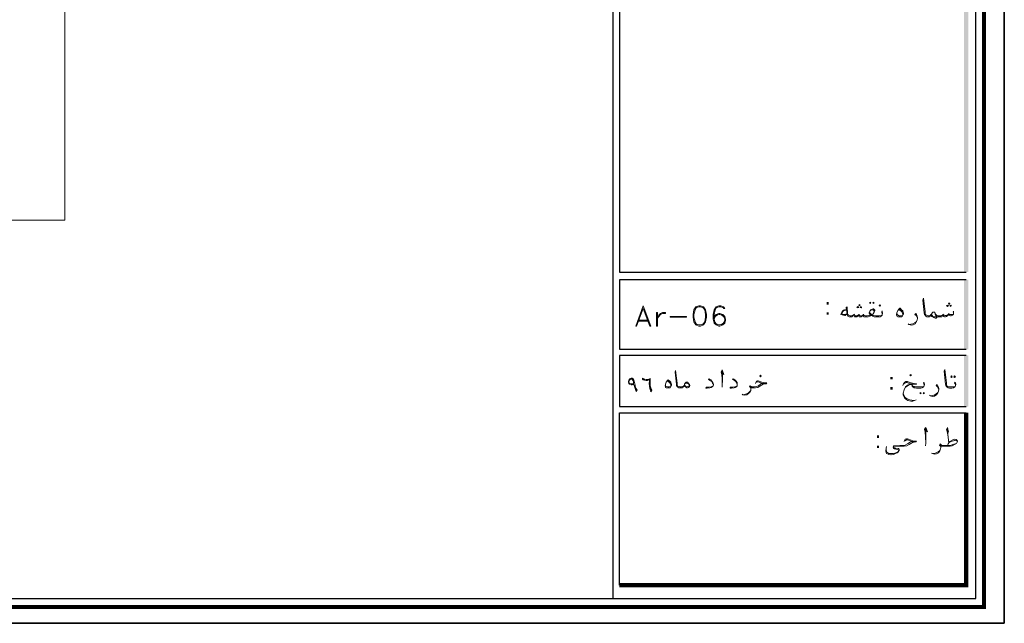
# Model space of a CAD drawing. Header units: metres. Extents: x 5.7 to 89.8, y 4 to 63.5.
# Tile 19 of 25: x 57.2 to 89.8, y 4 to 24. Entities that reach past the tile are written whole.
import ezdxf

# ---------------------------------------------------------------- set-up
doc = ezdxf.new("R2010")
doc.units = ezdxf.units.M
doc.header["$MEASUREMENT"] = 0
for name, color, linetype in [('PDF3_furn', 7, 'Continuous'), ('PDF3_KADR', 7, 'Continuous'), ('PDF3_Text', 7, 'Continuous'), ('PDF3_textt', 7, 'Continuous')]:
    doc.layers.add(name, color=color, linetype=linetype)
doc.styles.add('PDF B Mitra', font='BMITRA.TTF')

msp = doc.modelspace()

# ---------------------------------------------------------------- linework, layer by layer
at = {"layer": 'PDF3_furn', "lineweight": 9}
msp.add_lwpolyline([(58.715, 28.341), (58.715, 17.343), (15.769, 17.343), (15.769, 52.15), (66.622, 52.15), (66.622, 28.341)], close=True, dxfattribs=at)
at = {"layer": 'PDF3_KADR', "lineweight": 25}
for points in [[(5.695, 4.013), (89.785, 4.013), (89.785, 63.476), (5.695, 63.476)], [(5.695, 63.476), (89.785, 63.476), (89.785, 4.013), (5.695, 4.013)], [(6.514, 4.832), (88.841, 4.832), (88.841, 62.657), (6.514, 62.657)]]:
    msp.add_lwpolyline(points, close=True, dxfattribs=at)
at = {"layer": 'PDF3_KADR', "lineweight": 0, "const_width": 0.135}
msp.add_lwpolyline([(6.235, 62.937), (6.235, 4.552), (89.111, 4.552), (89.111, 62.937)], close=True, dxfattribs=at)
at = {"layer": 'PDF3_KADR', "lineweight": 25}
for points in [[(76.851, 4.832), (76.851, 62.657)], [(88.524, 42.759), (77.053, 42.759), (77.053, 15.956), (77.053, 15.628), (88.524, 15.628)], [(88.524, 15.378), (77.053, 15.378), (77.053, 13.076), (88.524, 13.076)], [(88.524, 12.874), (82.783, 12.874), (77.053, 12.874), (77.053, 11.179), (82.783, 11.179), (88.524, 11.179)], [(77.053, 5.275), (77.053, 10.976), (78.748, 10.976), (82.783, 10.976), (88.524, 10.976)]]:
    msp.add_lwpolyline(points, dxfattribs=at)
at = {"layer": 'PDF3_KADR', "lineweight": 0, "const_width": 0.135}
msp.add_lwpolyline([(77.053, 5.275), (88.524, 5.275), (88.524, 9.31), (88.524, 10.976)], dxfattribs=at)
at = {"layer": 'PDF3_KADR', "transparency": 33554559}
for points in [[(88.456, 15.628), (88.591, 15.628), (88.456, 42.759)], [(88.591, 15.628), (88.456, 42.759), (88.591, 42.759)], [(88.456, 13.076), (88.591, 13.076), (88.456, 15.378)], [(88.591, 13.076), (88.456, 15.378), (88.591, 15.378)], [(88.456, 11.179), (88.591, 11.179), (88.456, 12.874)], [(88.591, 11.179), (88.456, 12.874), (88.591, 12.874)]]:
    msp.add_solid(points, dxfattribs=at)
at = {"layer": 'PDF3_textt', "lineweight": 20}
for points in [[(88.109, 14.28), (88.09, 14.318), (88.109, 14.338), (88.109, 14.299), (88.109, 14.28), (88.109, 14.241), (88.09, 14.222), (88.071, 14.203), (88.032, 14.184), (88.003, 14.184), (87.965, 14.193), (87.946, 14.212), (87.936, 14.232), (87.907, 14.184), (87.878, 14.164), (87.84, 14.155), (87.811, 14.155), (87.782, 14.164), (87.763, 14.184), (87.753, 14.212), (87.734, 14.174), (87.715, 14.155), (87.666, 14.145), (87.618, 14.145), (87.599, 14.145), (87.56, 14.155), (87.541, 14.174), (87.522, 14.222), (87.483, 14.289), (87.474, 14.309), (87.455, 14.309), (87.435, 14.309), (87.416, 14.309), (87.406, 14.289), (87.377, 14.241), (87.349, 14.203), (87.329, 14.184), (87.329, 14.174), (87.3, 14.155), (87.272, 14.145), (87.262, 14.145), (87.223, 14.155), (87.185, 14.174), (87.166, 14.203), (87.146, 14.232), (87.137, 14.28), (87.089, 14.704), (87.108, 14.771), (87.166, 14.318), (87.166, 14.261), (87.175, 14.232), (87.194, 14.212), (87.233, 14.193), (87.262, 14.184), (87.272, 14.184), (87.281, 14.184), (87.329, 14.193), (87.339, 14.203), (87.349, 14.212), (87.377, 14.241)], [(79.615, 14.482), (79.557, 14.386), (79.518, 14.232), (79.518, 14.135), (79.557, 13.981), (79.615, 13.885)], [(79.836, 14.453), (79.74, 14.482), (79.682, 14.482), (79.586, 14.453)], [(79.807, 13.885), (79.875, 13.981), (79.904, 14.135), (79.904, 14.232), (79.875, 14.386), (79.807, 14.482)], [(80.472, 14.482), (80.501, 14.424), (80.539, 14.424), (80.501, 14.482), (80.404, 14.511), (80.347, 14.511), (80.25, 14.482), (80.183, 14.386), (80.154, 14.232), (80.154, 14.068), (80.183, 13.943), (80.25, 13.885), (80.347, 13.846), (80.376, 13.846), (80.472, 13.885), (80.539, 13.943), (80.568, 14.039), (80.568, 14.068), (80.539, 14.164), (80.472, 14.232), (80.376, 14.261), (80.347, 14.261), (80.25, 14.232), (80.183, 14.164)], [(80.279, 14.482), (80.221, 14.386), (80.183, 14.232), (80.183, 14.068), (80.221, 13.943), (80.318, 13.885)], [(80.501, 14.453), (80.404, 14.482), (80.347, 14.482), (80.25, 14.453)], [(84.565, 14.386), (84.498, 14.386), (84.469, 14.376), (84.45, 14.357), (84.411, 14.299), (84.382, 14.232), (84.421, 14.212), (84.507, 14.193), (84.517, 14.193), (84.584, 14.251)], [(84.565, 14.376), (84.488, 14.357), (84.45, 14.338), (84.411, 14.28), (84.411, 14.27), (84.421, 14.251), (84.44, 14.241), (84.546, 14.232), (84.584, 14.261)], [(85.75, 14.232), (85.75, 14.251), (85.74, 14.289), (85.721, 14.309), (85.74, 14.347), (85.75, 14.318), (85.759, 14.28), (85.759, 14.261), (85.75, 14.232), (85.74, 14.203), (85.711, 14.174), (85.682, 14.155), (85.625, 14.145), (85.557, 14.145), (85.538, 14.145), (85.48, 14.155), (85.432, 14.174), (85.403, 14.193), (85.393, 14.212), (85.374, 14.193), (85.336, 14.174), (85.287, 14.155), (85.23, 14.145), (85.22, 14.145), (85.191, 14.145), (85.143, 14.155), (85.124, 14.174), (85.104, 14.203), (85.085, 14.174), (85.056, 14.155), (85.037, 14.145), (85.018, 14.145), (84.979, 14.155), (84.97, 14.174), (84.96, 14.212), (84.931, 14.174), (84.902, 14.155), (84.873, 14.145), (84.854, 14.145), (84.825, 14.155), (84.816, 14.174), (84.796, 14.212), (84.767, 14.174), (84.748, 14.155), (84.719, 14.145), (84.7, 14.145), (84.69, 14.145), (84.652, 14.155), (84.613, 14.174), (84.594, 14.203), (84.584, 14.251), (84.556, 14.463), (84.584, 14.482), (84.604, 14.261), (84.613, 14.232), (84.633, 14.203), (84.652, 14.193), (84.69, 14.184), (84.7, 14.184), (84.729, 14.184), (84.758, 14.193), (84.796, 14.212), (84.816, 14.232), (84.825, 14.203), (84.864, 14.184), (84.893, 14.184), (84.931, 14.193), (84.96, 14.212), (84.979, 14.232), (84.999, 14.193), (85.027, 14.184), (85.056, 14.184), (85.104, 14.203), (85.124, 14.232), (85.133, 14.212), (85.153, 14.193), (85.191, 14.184), (85.22, 14.184), (85.23, 14.184), (85.307, 14.193), (85.374, 14.212), (85.336, 14.241), (85.316, 14.27), (85.316, 14.289), (85.336, 14.338), (85.374, 14.386), (85.413, 14.405), (85.451, 14.415), (85.461, 14.415), (85.48, 14.395), (85.499, 14.367), (85.499, 14.347), (85.48, 14.309), (85.451, 14.251), (85.403, 14.222), (85.442, 14.203), (85.47, 14.193), (85.538, 14.184), (85.557, 14.184), (85.634, 14.184), (85.711, 14.193), (85.74, 14.203)], [(85.48, 14.309), (85.48, 14.338), (85.461, 14.376), (85.451, 14.386), (85.432, 14.386), (85.374, 14.367), (85.336, 14.338)], [(86.289, 14.386), (86.328, 14.376), (86.376, 14.338), (86.405, 14.299), (86.434, 14.241), (86.434, 14.222)], [(86.318, 14.415), (86.366, 14.386), (86.405, 14.328), (86.424, 14.309)], [(77.65, 14.01), (78.035, 14.01)], [(77.679, 14.039), (77.997, 14.039)], [(80.539, 14.106), (80.472, 14.203), (80.376, 14.232), (80.347, 14.232), (80.25, 14.203), (80.183, 14.106)], [(80.318, 14.232), (80.221, 14.164), (80.183, 14.068)], [(80.183, 14.01), (80.25, 13.914), (80.347, 13.885), (80.376, 13.885), (80.472, 13.914), (80.539, 14.01)], [(80.404, 13.885), (80.501, 13.943), (80.539, 14.039), (80.539, 14.068), (80.501, 14.164), (80.404, 14.232)], [(84.507, 14.212), (84.411, 14.232)], [(84.825, 14.241), (84.816, 14.232)], [(84.979, 14.241), (84.979, 14.232)], [(85.133, 14.241), (85.124, 14.232)], [(85.326, 14.309), (85.336, 14.28), (85.365, 14.251), (85.403, 14.222)], [(86.414, 14.193), (86.357, 14.184), (86.308, 14.184), (86.28, 14.193), (86.241, 14.222), (86.231, 14.28)], [(86.915, 14.106), (86.896, 14.145), (86.867, 14.193), (86.828, 14.232), (86.857, 14.261), (86.877, 14.232), (86.906, 14.174), (86.915, 14.126), (86.915, 14.097), (86.906, 14.049), (86.877, 13.991), (86.838, 13.924), (86.771, 13.885), (86.703, 13.875), (86.626, 13.895), (86.607, 13.914)], [(86.636, 13.895), (86.694, 13.904), (86.761, 13.914), (86.828, 13.952), (86.877, 14.001), (86.906, 14.049)], [(87.541, 14.174), (87.551, 14.145), (87.551, 14.126), (87.532, 14.106), (87.503, 14.106), (87.455, 14.126), (87.416, 14.145), (87.387, 14.164), (87.349, 14.203)], [(87.483, 14.289), (87.503, 14.241), (87.532, 14.164), (87.532, 14.145), (87.522, 14.145), (87.503, 14.145), (87.464, 14.145), (87.426, 14.164), (87.397, 14.193), (87.368, 14.232)], [(87.522, 14.222), (87.541, 14.203), (87.56, 14.193), (87.599, 14.184), (87.618, 14.184), (87.686, 14.184), (87.724, 14.193), (87.753, 14.212), (87.763, 14.232), (87.792, 14.203), (87.82, 14.193), (87.869, 14.193), (87.907, 14.212), (87.936, 14.232), (87.955, 14.241), (87.965, 14.232), (87.994, 14.222), (88.042, 14.222), (88.081, 14.232), (88.109, 14.241)], [(87.772, 14.241), (87.763, 14.232)], [(87.955, 14.27), (87.955, 14.241)], [(79.586, 13.914), (79.682, 13.885), (79.74, 13.885), (79.836, 13.914)], [(80.433, 12.315), (80.51, 12.248), (80.453, 12.392), (80.424, 12.334), (80.443, 12.228), (80.453, 12.094), (80.453, 11.901), (80.453, 11.824)], [(88.167, 11.872), (88.167, 11.901), (88.158, 11.93), (88.138, 11.959), (88.158, 11.988), (88.167, 11.968), (88.177, 11.92), (88.177, 11.911), (88.167, 11.872), (88.158, 11.843), (88.138, 11.824), (88.1, 11.805), (88.052, 11.795), (87.975, 11.795), (87.926, 11.805), (87.898, 11.824), (87.869, 11.843), (87.849, 11.882), (87.84, 11.92), (87.801, 12.354), (87.82, 12.411), (87.869, 11.968), (87.878, 11.911), (87.888, 11.882), (87.898, 11.853), (87.936, 11.834), (87.975, 11.834), (88.052, 11.834), (88.138, 11.834), (88.158, 11.843)], [(77.833, 12.094), (77.891, 12.074)], [(79.191, 11.872), (79.172, 11.843), (79.162, 11.824), (79.133, 11.805), (79.095, 11.805), (79.066, 11.805), (79.056, 11.805), (79.018, 11.805), (78.989, 11.824), (78.96, 11.843), (78.941, 11.882), (78.941, 11.92), (78.902, 12.315), (78.912, 12.373), (78.96, 11.959), (78.969, 11.901), (78.979, 11.882), (78.989, 11.853), (79.027, 11.843), (79.056, 11.834), (79.066, 11.834), (79.104, 11.834), (79.152, 11.843), (79.181, 11.872), (79.201, 11.891)], [(80.164, 11.911), (80.135, 11.959), (80.106, 12.007), (80.058, 12.045), (80, 12.074), (80.019, 12.103), (80.087, 12.065), (80.116, 12.026), (80.144, 11.978), (80.164, 11.911), (80.164, 11.891), (80.154, 11.872), (80.135, 11.843), (80.087, 11.814), (80.048, 11.805), (79.961, 11.795), (79.913, 11.795), (79.923, 11.824), (80.01, 11.824), (80.087, 11.834), (80.125, 11.843), (80.154, 11.872)], [(80.453, 11.901), (80.462, 12.036), (80.462, 12.257), (80.453, 12.354)], [(80.953, 11.911), (80.934, 11.959), (80.905, 12.007), (80.857, 12.045), (80.799, 12.074), (80.819, 12.103), (80.876, 12.065), (80.915, 12.026), (80.944, 11.978), (80.953, 11.911), (80.953, 11.891), (80.953, 11.872), (80.934, 11.843), (80.886, 11.814), (80.848, 11.805), (80.761, 11.795), (80.713, 11.795), (80.722, 11.824), (80.809, 11.824), (80.876, 11.834), (80.915, 11.843), (80.953, 11.872)], [(77.583, 11.795), (77.621, 11.708)], [(78.074, 11.805), (78.112, 11.708)], [(78.748, 11.843), (78.69, 11.834), (78.652, 11.834), (78.623, 11.843), (78.584, 11.862), (78.575, 11.92)], [(78.623, 12.026), (78.671, 12.007), (78.709, 11.978), (78.738, 11.939), (78.758, 11.891), (78.758, 11.862)], [(78.661, 12.045), (78.7, 12.017), (78.738, 11.968), (78.758, 11.939)], [(79.22, 11.93), (79.239, 11.949), (79.268, 11.959), (79.287, 11.959), (79.307, 11.949), (79.326, 11.939), (79.355, 11.92), (79.364, 11.882), (79.364, 11.872), (79.355, 11.843), (79.335, 11.834), (79.297, 11.843), (79.239, 11.862), (79.21, 11.891)], [(81.551, 11.949), (81.589, 12.026), (81.618, 12.036), (81.647, 12.036), (81.762, 11.988), (81.82, 11.978), (81.868, 11.968), (81.926, 11.968), (81.907, 11.939), (81.859, 11.93), (81.811, 11.92), (81.753, 11.891), (81.695, 11.853), (81.628, 11.814), (81.551, 11.805), (81.454, 11.805), (81.425, 11.805), (81.406, 11.805), (81.406, 11.766), (81.396, 11.718), (81.368, 11.66), (81.329, 11.612), (81.271, 11.573), (81.204, 11.564), (81.136, 11.573), (81.117, 11.593)], [(81.406, 11.776), (81.396, 11.805), (81.377, 11.824), (81.358, 11.843), (81.377, 11.872), (81.416, 11.843), (81.445, 11.834), (81.454, 11.834), (81.512, 11.834), (81.589, 11.843), (81.657, 11.872), (81.734, 11.93), (81.782, 11.949), (81.849, 11.949), (81.782, 11.949), (81.647, 11.997), (81.618, 11.997), (81.57, 11.978)], [(81.425, 11.814), (81.396, 11.834), (81.368, 11.853)], [(86.434, 11.882), (86.453, 11.939), (86.491, 11.988), (86.53, 12.007), (86.578, 12.007), (86.655, 11.978), (86.751, 11.959), (86.886, 11.939), (86.867, 11.911), (86.694, 11.93), (86.617, 11.959), (86.568, 11.978), (86.54, 11.978), (86.511, 11.968), (86.462, 11.93)], [(86.867, 11.4), (86.761, 11.362), (86.694, 11.362), (86.597, 11.381), (86.491, 11.448), (86.443, 11.554), (86.443, 11.622), (86.472, 11.737), (86.52, 11.824), (86.607, 11.882), (86.674, 11.911), (86.723, 11.911), (86.78, 11.92)], [(86.703, 11.93), (86.607, 11.901), (86.52, 11.834), (86.472, 11.737)], [(87.137, 11.872), (87.137, 11.901), (87.127, 11.93), (87.117, 11.959), (87.127, 11.988), (87.137, 11.968), (87.146, 11.92), (87.146, 11.911), (87.137, 11.872), (87.127, 11.843), (87.108, 11.824), (87.069, 11.805), (87.021, 11.795), (86.954, 11.795), (86.877, 11.795), (86.809, 11.805), (86.771, 11.824), (86.742, 11.853), (86.732, 11.901), (86.732, 11.93)], [(86.732, 11.901), (86.751, 11.872), (86.8, 11.843), (86.819, 11.834), (86.877, 11.834), (86.954, 11.834), (87.031, 11.834), (87.108, 11.834), (87.127, 11.843)], [(87.618, 11.756), (87.599, 11.795), (87.58, 11.834), (87.532, 11.882), (87.56, 11.911), (87.589, 11.872), (87.609, 11.824), (87.618, 11.766), (87.618, 11.747), (87.609, 11.689), (87.589, 11.631), (87.541, 11.573), (87.474, 11.525), (87.406, 11.516), (87.339, 11.535), (87.31, 11.554)], [(81.146, 11.573), (81.194, 11.583), (81.262, 11.602), (81.319, 11.631), (81.368, 11.679), (81.396, 11.718)], [(86.443, 11.622), (86.462, 11.564), (86.511, 11.477), (86.568, 11.439), (86.665, 11.4), (86.809, 11.381)], [(87.349, 11.535), (87.397, 11.545), (87.464, 11.564), (87.532, 11.602), (87.589, 11.651), (87.609, 11.689)], [(87.156, 10.418), (87.243, 10.341), (87.185, 10.495), (87.146, 10.437), (87.166, 10.331), (87.175, 10.177), (87.185, 9.975), (87.175, 9.888)], [(87.185, 9.975), (87.194, 10.119), (87.194, 10.35), (87.185, 10.466)], [(87.878, 10.418), (87.936, 10.331), (87.907, 10.485), (87.878, 10.418), (87.907, 10.312), (87.926, 10.167), (87.946, 9.975)], [(87.926, 10.167), (87.907, 10.37), (87.907, 10.476)], [(86.472, 10.023), (86.511, 10.1), (86.549, 10.119), (86.578, 10.119), (86.703, 10.071), (86.761, 10.052), (86.809, 10.042), (86.886, 10.042), (86.857, 10.013), (86.809, 10.004), (86.751, 9.994), (86.694, 9.965), (86.636, 9.927), (86.559, 9.878), (86.472, 9.869), (86.366, 9.869), (86.28, 9.869), (86.154, 9.869), (86.145, 9.869), (86.135, 9.869), (86.125, 9.85), (86.135, 9.83), (86.154, 9.811), (86.202, 9.801), (86.27, 9.792), (86.299, 9.792), (86.308, 9.772), (86.308, 9.734), (86.299, 9.715), (86.27, 9.676), (86.241, 9.647), (86.183, 9.628), (86.145, 9.609), (86.106, 9.599), (86.048, 9.589), (86.029, 9.589), (85.962, 9.599), (85.942, 9.609), (85.894, 9.628), (85.875, 9.667), (85.865, 9.715), (85.875, 9.801), (85.885, 9.859)], [(87.907, 9.898), (87.926, 9.946), (87.955, 9.984), (87.984, 10.023), (88.061, 10.071), (88.138, 10.1), (88.196, 10.09), (88.215, 10.071), (88.235, 10.042), (88.235, 10.023), (88.215, 9.984), (88.206, 9.965), (88.158, 9.936), (88.061, 9.888), (87.994, 9.869), (87.888, 9.869), (87.743, 9.869), (87.715, 9.869), (87.686, 9.869), (87.686, 9.83), (87.676, 9.782), (87.657, 9.715), (87.609, 9.657), (87.541, 9.618), (87.474, 9.609), (87.406, 9.628), (87.377, 9.638)], [(85.875, 9.801), (85.875, 9.744), (85.885, 9.715), (85.904, 9.676), (85.933, 9.647), (85.962, 9.628), (86.01, 9.628), (86.039, 9.628), (86.116, 9.628), (86.164, 9.638), (86.231, 9.667), (86.28, 9.695), (86.289, 9.705), (86.299, 9.724), (86.289, 9.744), (86.28, 9.753), (86.241, 9.763), (86.202, 9.772), (86.145, 9.782), (86.125, 9.792), (86.116, 9.811), (86.106, 9.84), (86.106, 9.85), (86.116, 9.869), (86.125, 9.878), (86.145, 9.888), (86.328, 9.898), (86.366, 9.898), (86.434, 9.898), (86.511, 9.907), (86.588, 9.946), (86.674, 10.004), (86.732, 10.023), (86.8, 10.023), (86.732, 10.023), (86.578, 10.081), (86.549, 10.081), (86.501, 10.052)], [(87.416, 9.628), (87.464, 9.628), (87.532, 9.647), (87.599, 9.686), (87.657, 9.734), (87.676, 9.782)], [(87.686, 9.84), (87.676, 9.869), (87.666, 9.888), (87.637, 9.907), (87.666, 9.946), (87.705, 9.907), (87.734, 9.898), (87.743, 9.898), (87.936, 9.898), (88.023, 9.907), (88.119, 9.936), (88.206, 9.965)], [(87.715, 9.878), (87.676, 9.898), (87.657, 9.927)], [(87.955, 9.984), (88.032, 10.023), (88.109, 10.052), (88.138, 10.061), (88.158, 10.061), (88.215, 10.052), (88.235, 10.023)]]:
    msp.add_lwpolyline(points, dxfattribs=at)
for points in [[(77.843, 14.511), (77.592, 13.846), (77.621, 13.846), (77.843, 14.424), (78.064, 13.846), (78.093, 13.846)], [(79.682, 14.511), (79.586, 14.482), (79.518, 14.386), (79.49, 14.232), (79.49, 14.135), (79.518, 13.981), (79.586, 13.885), (79.682, 13.846), (79.74, 13.846), (79.836, 13.885), (79.904, 13.981), (79.933, 14.135), (79.933, 14.232), (79.904, 14.386), (79.836, 14.482), (79.74, 14.511)], [(84.941, 14.444), (84.97, 14.463), (84.941, 14.492), (84.912, 14.463)], [(84.989, 14.511), (85.018, 14.54), (84.989, 14.559), (84.97, 14.54)], [(85.047, 14.444), (85.066, 14.463), (85.047, 14.492), (85.018, 14.463)], [(85.355, 14.636), (85.374, 14.617), (85.355, 14.588), (85.326, 14.617)], [(85.451, 14.636), (85.48, 14.617), (85.451, 14.588), (85.432, 14.617)], [(85.673, 14.501), (85.692, 14.53), (85.673, 14.55), (85.644, 14.53)], [(86.328, 14.434), (86.337, 14.434), (86.385, 14.386), (86.424, 14.347), (86.443, 14.309), (86.453, 14.28), (86.453, 14.251), (86.434, 14.212), (86.414, 14.184), (86.385, 14.155), (86.337, 14.145), (86.308, 14.145), (86.26, 14.155), (86.241, 14.164), (86.231, 14.184), (86.222, 14.212), (86.222, 14.222), (86.231, 14.28), (86.26, 14.357), (86.299, 14.405)], [(87.907, 14.492), (87.936, 14.521), (87.907, 14.54), (87.878, 14.521)], [(87.955, 14.559), (87.984, 14.588), (87.955, 14.617), (87.936, 14.588)], [(88.013, 14.492), (88.032, 14.521), (88.013, 14.54), (87.984, 14.521)], [(78.314, 13.846), (78.314, 14.289), (78.286, 14.289), (78.286, 13.846)], [(78.575, 14.289), (78.575, 14.261), (78.478, 14.261), (78.411, 14.232), (78.353, 14.164), (78.314, 14.106), (78.353, 14.203), (78.411, 14.261), (78.478, 14.289)], [(79.268, 14.135), (78.729, 14.135), (78.729, 14.164), (79.268, 14.164)], [(77.611, 11.679), (77.573, 11.785), (77.534, 11.911), (77.477, 11.901), (77.448, 11.901), (77.39, 11.92), (77.361, 11.949), (77.351, 11.988), (77.351, 12.007), (77.371, 12.055), (77.4, 12.094), (77.438, 12.122), (77.467, 12.122), (77.477, 12.122), (77.515, 12.084), (77.544, 12.017), (77.573, 11.891), (77.573, 11.853), (77.602, 11.795), (77.64, 11.728)], [(77.525, 11.939), (77.477, 11.939), (77.438, 11.939), (77.39, 11.949), (77.371, 11.978), (77.361, 11.988), (77.371, 12.026), (77.39, 12.055), (77.419, 12.084), (77.448, 12.094), (77.457, 12.094), (77.477, 12.074), (77.515, 12.017)], [(78.093, 11.67), (78.064, 11.776), (78.045, 11.862), (78.035, 11.949), (78.045, 12.036), (78.054, 12.074), (78.026, 12.065), (77.987, 12.045), (77.939, 12.045), (77.881, 12.055), (77.843, 12.065), (77.833, 12.074), (77.814, 12.084), (77.823, 12.122), (77.852, 12.103), (77.891, 12.084), (77.939, 12.074), (77.997, 12.074), (78.045, 12.094), (78.074, 12.113), (78.074, 12.026), (78.074, 11.959), (78.074, 11.872), (78.093, 11.805), (78.122, 11.728)], [(78.671, 12.065), (78.719, 12.026), (78.758, 11.988), (78.767, 11.949), (78.777, 11.92), (78.777, 11.891), (78.758, 11.853), (78.748, 11.834), (78.719, 11.805), (78.671, 11.805), (78.652, 11.805), (78.603, 11.805), (78.584, 11.814), (78.575, 11.834), (78.565, 11.853), (78.565, 11.862), (78.575, 11.92), (78.603, 11.988), (78.632, 12.036)], [(81.724, 12.171), (81.743, 12.2), (81.724, 12.219), (81.695, 12.2)], [(86.684, 12.2), (86.713, 12.228), (86.684, 12.248), (86.655, 12.228)], [(88.042, 12.2), (88.061, 12.171), (88.042, 12.142), (88.013, 12.171)], [(88.138, 12.2), (88.167, 12.171), (88.138, 12.142), (88.119, 12.171)], [(79.191, 11.872), (79.21, 11.92), (79.229, 11.959), (79.258, 11.988), (79.268, 11.988), (79.287, 11.988), (79.307, 11.988), (79.355, 11.939), (79.374, 11.911), (79.384, 11.882), (79.384, 11.872), (79.374, 11.843), (79.355, 11.824), (79.345, 11.814), (79.307, 11.805), (79.287, 11.805), (79.268, 11.814), (79.22, 11.843)], [(87.021, 11.651), (87.04, 11.622), (87.021, 11.602), (86.992, 11.622)], [(87.117, 11.651), (87.146, 11.622), (87.117, 11.602), (87.098, 11.622)]]:
    msp.add_lwpolyline(points, close=True, dxfattribs=at)

# ---------------------------------------------------------------- texts
at = {"layer": 'PDF3_Text', "char_height": 0.544, "attachment_point": 7, "style": 'PDF B Mitra'}
for insert in [(83.843, 14.22), (85.952, 11.745), (85.509, 9.809)]:
    msp.add_mtext(':', dxfattribs=dict(at, insert=insert))

doc.saveas('drawing.dxf')
